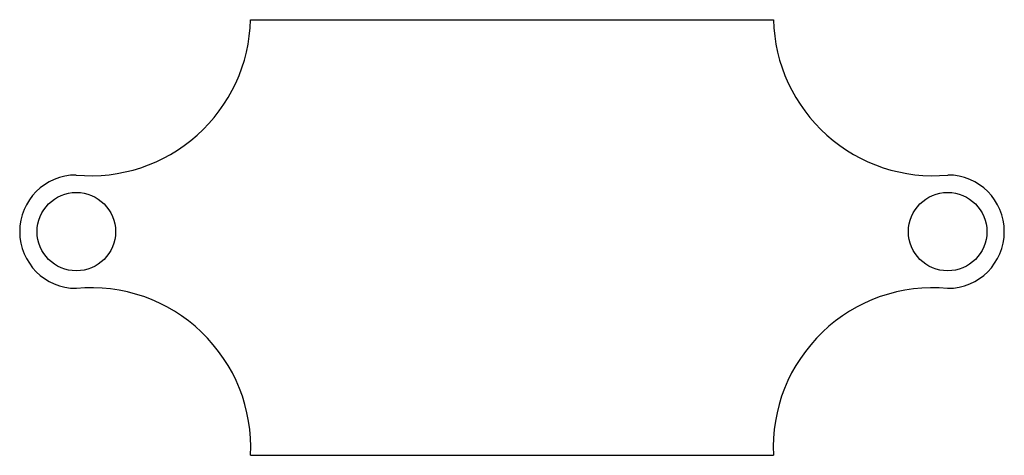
# Model space of a CAD drawing. Header units: millimetres. Extents: x -56 to 56, y -25 to 25.
import ezdxf

# ---------------------------------------------------------------- set-up
doc = ezdxf.new("R2010")
doc.units = ezdxf.units.MM

msp = doc.modelspace()

# ---------------------------------------------------------------- linework, layer by layer
at = {"color": 7, "linetype": 'Continuous', "lineweight": 25}
for p, q in [((-30, 25), (30, 25)), ((-30, -25), (30, -25))]:
    msp.add_line(p, q, dxfattribs=at)
for centre in [(-50, 0.67), (50, 0.67)]:
    msp.add_circle(centre, 4.5, dxfattribs=at)
for centre, radius, start, end in [((-48.34, 25.43), 18.34, 264.8055, 358.6429), ((48.34, 25.43), 18.34, 181.3571, 275.1945), ((-50, 0.67), 6.5, 90, 270), ((50, 0.67), 6.5, 270, 90), ((-48.32, -24.1), 18.34, 357.1939, 95.2473), ((48.32, -24.1), 18.34, 84.7527, 182.8061)]:
    msp.add_arc(centre, radius, start, end, dxfattribs=at)

doc.saveas('drawing.dxf')
